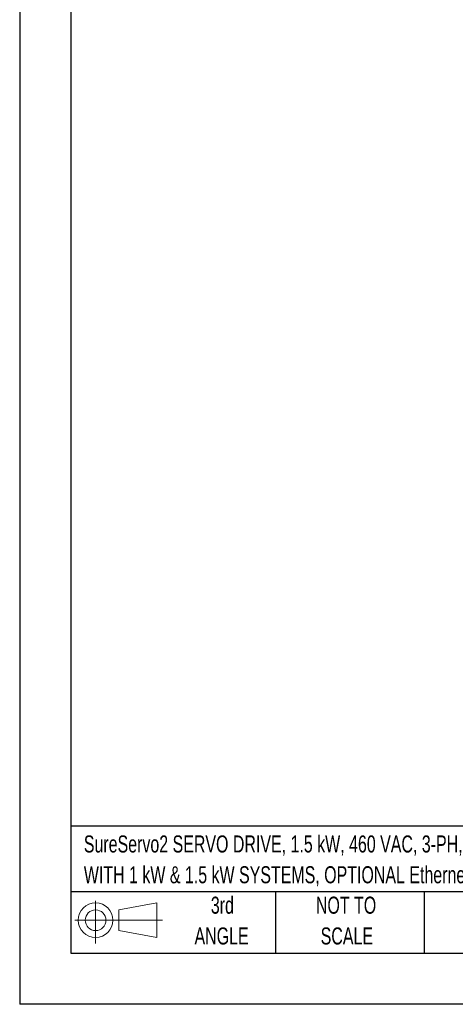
# Model space of a CAD drawing. Header units: millimetres. Extents: x 0 to 1118, y 0 to 864.
# Tile 1 of 24: x 0 to 216, y 0 to 489. Entities that reach past the tile are written whole.
import ezdxf

# ---------------------------------------------------------------- set-up
doc = ezdxf.new("R2010")
doc.units = ezdxf.units.MM
doc.header["$LTSCALE"] = 4
doc.linetypes.add('CENTERX2', pattern=[20.32, 12.7, -2.54, 2.54, -2.54])
doc.layers.add('SLD-DEFPOINTS', color=7, linetype='Continuous')
doc.layers.add('TEXT', color=140, linetype='Continuous', lineweight=25)
doc.styles.add('SLDTEXTSTYLE0', font='TXT', dxfattribs={"width": 0.7})

# ---------------------------------------------------------------- blocks, each defined once
blk = doc.blocks.new('Block11')
at = {"color": 7, "linetype": 'Continuous', "lineweight": 18}
for p, q in [((10.35, 21.24), (10.35, 0)), ((21.92, 16.67), (40.7, 20.13)), ((40.7, 20.13), (40.7, 2.93)), ((21.92, 6.38), (21.92, 16.67)), ((0, 11.53), (43.49, 11.53)), ((21.92, 6.38), (40.7, 2.93))]:
    blk.add_line(p, q, dxfattribs=at)
for radius in [8.6, 5.14]:
    blk.add_circle((10.35, 11.53), radius, dxfattribs=at)
blk = doc.blocks.new('Block12')
at = {"layer": 'SLD-DEFPOINTS'}
blk.add_blockref('Block11', (0, 0), dxfattribs=at)
blk = doc.blocks.new('SW_NOTE_0')
at = {"layer": 'TEXT', "color": 0, "linetype": 'CENTERX2', "lineweight": 18, "char_height": 8.4667, "attachment_point": 1, "style": 'SLDTEXTSTYLE0'}
for s, insert in [('SureServo2 SERVO DRIVE, 1.5 kW, 460 VAC, 3-PH, 1 RS-485 RJ45 PORT(S), MODBUS, FOR USE', (0, 10.91)), ('WITH 1 kW & 1.5 kW SYSTEMS, OPTIONAL Ethernet/IP & MODBUS TCP CARDS AVAILABLE', (0, -4.37))]:
    blk.add_mtext(s, dxfattribs=dict(at, insert=insert))
blk = doc.blocks.new('SW_NOTE_0_4')
at = {"layer": 'TEXT', "color": 0, "linetype": 'CENTERX2', "lineweight": 18, "char_height": 8.467, "attachment_point": 2, "style": 'SLDTEXTSTYLE0'}
for s, insert in [('NOT TO', (21.03, 10.91)), ('SCALE', (21.42, -4.37))]:
    blk.add_mtext(s, dxfattribs=dict(at, insert=insert))
blk = doc.blocks.new('SW_NOTE_0_5')
at = {"layer": 'TEXT', "color": 0, "linetype": 'CENTERX2', "lineweight": 18, "char_height": 8.467, "attachment_point": 2, "style": 'SLDTEXTSTYLE0'}
for s, insert in [('3rd', (9.26, 10.91)), ('ANGLE', (8.87, -4.37))]:
    blk.add_mtext(s, dxfattribs=dict(at, insert=insert))

msp = doc.modelspace()

# ---------------------------------------------------------------- linework, layer by layer
at = {"color": 7, "linetype": 'Continuous'}
for p in [(0.01, 863.611), (1117.61, 0.011)]:
    msp.add_line(p, (0.01, 0.011), dxfattribs=at)
at = {"layer": 'TEXT'}
for p, q in [((25.4, 838.2), (25.4, 25.4)), ((1092.2, 88.504), (25.4, 88.504)), ((1092.2, 55.88), (25.4, 55.88)), ((127, 55.88), (127, 25.4)), ((200.847, 55.88), (200.847, 25.4)), ((25.4, 25.4), (1092.2, 25.4))]:
    msp.add_line(p, q, dxfattribs=at)

# ---------------------------------------------------------------- block references
at = {"layer": 'SLD-DEFPOINTS'}
msp.add_blockref('Block12', (27.352, 30.215), dxfattribs=at)
at = {"layer": 'TEXT', "linetype": 'CENTERX2', "lineweight": 18}
for name, p in [('SW_NOTE_0', (31.863, 72.929)), ('SW_NOTE_0_5', (91.389, 42.542)), ('SW_NOTE_0_4', (141.029, 42.542))]:
    msp.add_blockref(name, p, dxfattribs=at)

doc.saveas('drawing.dxf')
